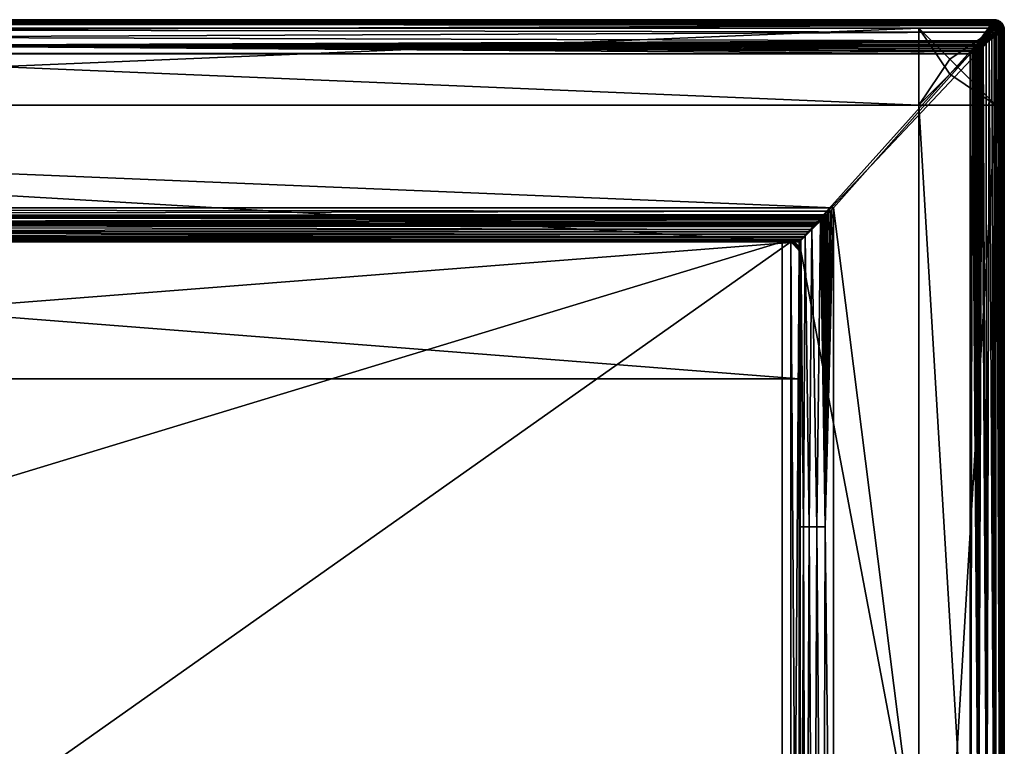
# Model space of a CAD drawing. Header units: millimetres. Extents: x -1150 to 1150, y -862 to -12.
# Tile 14 of 14: x 574 to 1150, y -437 to -12. Entities that reach past the tile are written whole.
import ezdxf

# ---------------------------------------------------------------- set-up
doc = ezdxf.new("R2010")
doc.units = ezdxf.units.MM
doc.header["$MEASUREMENT"] = 0
doc.layers.add('Default', color=7, linetype='Continuous')

msp = doc.modelspace()

# ---------------------------------------------------------------- meshes
at = {"layer": 'Default'}
mesh = msp.add_polyface(dxfattribs=at)
corners = [(1144, -14.53, -259.95), (-1144, -14.53, -259.95), (-1144.59, -14.59, -259.95), (-1145.15, -14.76, -259.95), (-1145.67, -15.04, -259.95), (-1146.12, -15.41, -259.95), (-1146.49, -15.87, -259.95), (-1146.77, -16.39, -259.95), (-1146.94, -16.95, -259.95), (-1147, -17.53, -259.95), (-1147, -760.28, -259.95), (-1146.08, -760.82, -259.95), (-1145.1, -761.21, -259.95), (-1144.06, -761.45, -259.95), (-1143, -761.53, -259.95), (-1027, -761.53, -259.95), (-1025.63, -761.4, -259.95), (-1024.32, -761, -259.95), (-1023.11, -760.36, -259.95), (-1022.05, -759.48, -259.95), (-1021.18, -758.42, -259.95), (-1020.53, -757.21, -259.95), (-1020.13, -755.9, -259.95), (-1020, -754.53, -259.95), (-1020, -141.53, -259.95), (1030, -141.53, -259.95), (1030, -754.53, -259.95), (1030.13, -755.9, -259.95), (1030.53, -757.21, -259.95), (1031.18, -758.42, -259.95), (1032.05, -759.48, -259.95), (1033.11, -760.36, -259.95), (1034.32, -761, -259.95), (1035.63, -761.4, -259.95), (1037, -761.53, -259.95), (1143, -761.53, -259.95), (1144.06, -761.45, -259.95), (1145.1, -761.21, -259.95), (1146.08, -760.82, -259.95), (1147, -760.28, -259.95), (1147, -17.53, -259.95), (1146.94, -16.95, -259.95), (1146.77, -16.39, -259.95), (1146.49, -15.87, -259.95), (1146.12, -15.41, -259.95), (1145.67, -15.04, -259.95), (1145.15, -14.76, -259.95), (1144.59, -14.59, -259.95)]
mesh.append_faces([[corners[k] for k in face] for face in [(9, 24, 1, 1), (8, 1, 7, 7), (8, 9, 1, 1), (2, 3, 1, 1), (1, 3, 4, 4), (5, 1, 4, 4), (5, 6, 1, 1), (1, 6, 7, 7), (9, 10, 24, 24), (24, 10, 23, 23), (23, 10, 18, 18), (22, 18, 21, 21), (22, 23, 18, 18), (10, 11, 18, 18), (18, 11, 17, 17), (17, 11, 12, 12), (16, 12, 13, 13), (15, 13, 14, 14), (15, 16, 13, 13), (16, 17, 12, 12), (19, 20, 18, 18), (18, 20, 21, 21), (24, 25, 1, 1), (1, 25, 0, 0), (0, 25, 40, 40), (41, 0, 40, 40), (41, 42, 0, 0), (0, 42, 43, 43), (44, 0, 43, 43), (44, 45, 0, 0), (0, 45, 46, 46), (47, 0, 46, 46), (40, 25, 39, 39), (39, 25, 26, 26), (31, 26, 27, 27), (28, 31, 27, 27), (28, 29, 31, 31), (31, 29, 30, 30), (34, 35, 33, 33), (33, 35, 37, 37), (32, 37, 38, 38), (31, 38, 39, 39), (26, 31, 39, 39), (32, 33, 37, 37), (35, 36, 37, 37), (38, 31, 32, 32)]])
mesh = msp.add_polyface(dxfattribs=at)
corners = [(-1144, -14.53, -259.95), (-1144, -13.61, -259.81), (-1144, -12.77, -259.38), (-1144, -12.11, -258.72), (-1144, -11.68, -257.88), (-1144, -11.53, -256.95), (1144, -11.53, -256.95), (1144, -11.68, -257.88), (1144, -12.11, -258.72), (1144, -12.77, -259.38), (1144, -13.61, -259.81), (1144, -14.53, -259.95), (-467.27, -13.8, -259.86), (-467.27, -13.07, -259.57), (-467.27, -12.41, -259.07), (-467.27, -11.92, -258.42), (-467.27, -11.62, -257.68)]
mesh.append_faces([[corners[k] for k in face] for face in [(11, 0, 12, 12), (10, 12, 13, 13), (9, 13, 14, 14), (8, 14, 15, 15), (7, 15, 16, 16), (6, 16, 5, 5), (6, 7, 16, 16), (5, 16, 4, 4), (4, 16, 15, 15), (3, 15, 14, 14), (2, 14, 13, 13), (1, 13, 12, 12), (0, 1, 12, 12), (2, 3, 14, 14), (3, 4, 15, 15), (7, 8, 15, 15), (8, 9, 14, 14), (9, 10, 13, 13), (10, 11, 12, 12), (13, 1, 2, 2)]])
mesh = msp.add_polyface(dxfattribs=at)
corners = [(1144, -11.53, 530.05), (-1144, -11.53, 530.05), (-1143.93, -11.63, 532), (-1143.73, -11.92, 533.95), (-1143.4, -12.39, 535.84), (-1142.93, -13.06, 537.7), (-1142.35, -13.89, 539.46), (-1141.64, -14.9, 541.16), (-1140.83, -16.06, 542.71), (-1139.9, -17.39, 544.19), (-1138.9, -18.82, 545.48), (-1137.78, -20.42, 546.68), (-1136.64, -22.05, 547.66), (-1135.36, -23.88, 548.52), (-1134.73, -24.77, 548.87), (-1134.06, -25.73, 549.19), (-1133.42, -26.64, 549.44), (-1132.73, -27.63, 549.66), (-1132.09, -28.55, 549.82), (-1131.37, -29.57, 549.95), (-1130.8, -30.39, 550.01), (-1130, -31.53, 550.05), (1130, -31.53, 550.05), (1130.8, -30.39, 550.01), (1131.37, -29.57, 549.95), (1132.09, -28.55, 549.82), (1132.73, -27.63, 549.66), (1133.42, -26.64, 549.44), (1134.06, -25.73, 549.19), (1134.73, -24.77, 548.87), (1135.36, -23.88, 548.52), (1138.9, -18.82, 545.48), (1141.64, -14.9, 541.16), (1143.4, -12.39, 535.84), (455.29, -14.09, 539.83), (455.29, -12.14, 534.93), (455.29, -17.39, 544.19), (455.29, -21.75, 547.49), (455.29, -26.65, 549.44)]
mesh.append_faces([[corners[k] for k in face] for face in [(1, 2, 0, 0), (0, 2, 35, 35), (33, 35, 34, 34), (32, 34, 36, 36), (31, 36, 37, 37), (30, 37, 38, 38), (29, 38, 28, 28), (29, 30, 38, 38), (2, 3, 35, 35), (35, 3, 4, 4), (5, 35, 4, 4), (5, 34, 35, 35), (5, 6, 34, 34), (34, 6, 7, 7), (8, 34, 7, 7), (8, 36, 34, 34), (8, 9, 36, 36), (36, 9, 10, 10), (37, 10, 11, 11), (12, 37, 11, 11), (12, 13, 37, 37), (37, 13, 14, 14), (38, 14, 15, 15), (16, 38, 15, 15), (16, 17, 38, 38), (38, 17, 18, 18), (19, 38, 18, 18), (19, 20, 38, 38), (38, 20, 22, 22), (23, 38, 22, 22), (23, 24, 38, 38), (38, 24, 25, 25), (26, 38, 25, 25), (26, 27, 38, 38), (38, 27, 28, 28), (20, 21, 22, 22), (30, 31, 37, 37), (31, 32, 36, 36), (32, 33, 34, 34), (33, 0, 35, 35), (37, 36, 10, 10), (38, 37, 14, 14)]])
mesh = msp.add_polyface(dxfattribs=at)
corners = [(1144, -11.53, 530.05), (-1144, -11.53, 530.05), (-1144, -11.53, -256.95), (1144, -11.53, -256.95)]
mesh.append_faces([[corners[k] for k in face] for face in [(0, 1, 3, 3), (3, 1, 2, 2)]])
mesh = msp.add_polyface(dxfattribs=at)
corners = [(1100, -16.53, -304.95), (22.5, -16.53, -304.95), (22.5, -61.53, -304.95), (1100, -61.53, -304.95)]
mesh.append_faces([[corners[k] for k in face] for face in [(0, 1, 3, 3), (3, 1, 2, 2)]])
mesh = msp.add_polyface(dxfattribs=at)
corners = [(1100, -61.53, -259.95), (22.5, -61.53, -259.95), (22.5, -16.53, -259.95), (1100, -16.53, -259.95)]
mesh.append_faces([[corners[k] for k in face] for face in [(0, 1, 3, 3), (3, 1, 2, 2)]])
mesh = msp.add_polyface(dxfattribs=at)
corners = [(1100, -16.53, -259.95), (22.5, -16.53, -259.95), (22.5, -16.53, -304.95), (1100, -16.53, -304.95)]
mesh.append_faces([[corners[k] for k in face] for face in [(0, 1, 3, 3), (3, 1, 2, 2)]])
mesh = msp.add_polyface(dxfattribs=at)
corners = [(1100, -61.53, -304.95), (1100, -16.53, -304.95), (1100, -16.53, -259.95), (1100, -61.53, -259.95), (1100, -34.64, -286.84)]
mesh.append_faces([[corners[k] for k in face] for face in [(3, 0, 4, 4), (2, 4, 1, 1), (2, 3, 4, 4), (4, 0, 1, 1)]])
mesh = msp.add_polyface(dxfattribs=at)
corners = [(1145, -61.53, -259.95), (1100, -61.53, -259.95), (1100, -16.53, -259.95), (1145, -16.53, -259.95), (1118.11, -43.42, -259.95)]
mesh.append_faces([[corners[k] for k in face] for face in [(3, 0, 4, 4), (2, 4, 1, 1), (2, 3, 4, 4), (4, 0, 1, 1)]])
mesh = msp.add_polyface(dxfattribs=at)
corners = [(1100, -16.53, -419.95), (1145, -16.53, -419.95), (1145, -16.53, -259.95), (1100, -16.53, -259.95), (1130, -16.53, -302.9), (1115, -16.53, -302.9)]
mesh.append_faces([[corners[k] for k in face] for face in [(3, 0, 5, 5), (4, 5, 1, 1), (2, 4, 1, 1), (2, 3, 4, 4), (4, 3, 5, 5), (1, 5, 0, 0)]])
mesh = msp.add_polyface(dxfattribs=at)
corners = [(1100, -61.53, -419.95), (1100, -16.53, -419.95), (1100, -16.53, -259.95), (1100, -61.53, -259.95)]
mesh.append_faces([[corners[k] for k in face] for face in [(1, 2, 0, 0), (0, 2, 3, 3)]])
mesh = msp.add_polyface(dxfattribs=at)
corners = [(1145, -61.53, -419.95), (1145, -16.53, -419.95), (1100, -16.53, -419.95), (1100, -61.53, -419.95), (1118.11, -34.64, -419.95)]
mesh.append_faces([[corners[k] for k in face] for face in [(3, 0, 4, 4), (2, 4, 1, 1), (2, 3, 4, 4), (4, 0, 1, 1)]])
mesh = msp.add_polyface(dxfattribs=at)
corners = [(1150, -17.53, 530.05), (1149.8, -15.98, 530.05), (1149.2, -14.53, 530.05), (1148.24, -13.29, 530.05), (1147, -12.34, 530.05), (1145.55, -11.74, 530.05), (1144, -11.53, 530.05), (1143.94, -11.61, 531.84), (1143.77, -11.87, 533.69), (1143.46, -12.31, 535.55), (1143.02, -12.94, 537.41), (1142.44, -13.77, 539.23), (1141.72, -14.79, 540.99), (1140.87, -16.01, 542.65), (1139.9, -17.39, 544.19), (1138.82, -18.93, 545.57), (1137.66, -20.59, 546.79), (1136.43, -22.35, 547.81), (1135.15, -24.17, 548.64), (1133.85, -26.03, 549.28), (1132.55, -27.89, 549.71), (1131.26, -29.74, 549.97), (1130, -31.53, 550.05), (1131.8, -30.28, 549.97), (1133.64, -28.99, 549.71), (1135.5, -27.68, 549.28), (1137.36, -26.38, 548.64), (1139.19, -25.1, 547.81), (1140.94, -23.87, 546.79), (1142.61, -22.71, 545.57), (1144.14, -21.63, 544.19), (1145.53, -20.66, 542.65), (1146.74, -19.82, 540.99), (1147.77, -19.1, 539.23), (1148.6, -18.52, 537.41), (1149.23, -18.07, 535.55), (1149.67, -17.77, 533.69), (1149.92, -17.59, 531.84), (1132.04, -28.98, 549.88), (1149.76, -16.77, 532.67), (1149.25, -17.14, 535.25), (1148.41, -17.76, 537.72), (1147.26, -18.61, 540.06), (1145.83, -19.67, 542.21), (1144.13, -20.93, 544.16), (1142.19, -22.37, 545.87), (1140.04, -23.98, 547.33), (1137.7, -25.73, 548.5), (1135.2, -27.62, 549.36), (1132.62, -29.56, 549.87), (1149.25, -15.15, 532.81), (1148.7, -15.6, 535.51), (1147.82, -16.34, 538.06), (1146.64, -17.33, 540.42), (1145.19, -18.55, 542.56), (1143.5, -19.98, 544.47), (1141.6, -21.59, 546.12), (1139.53, -23.36, 547.5), (1137.29, -25.27, 548.6), (1134.91, -27.31, 549.4), (1132.47, -29.41, 549.89), (1148.3, -13.72, 532.87), (1147.77, -14.24, 535.62), (1146.91, -15.07, 538.2), (1145.76, -16.18, 540.57), (1144.37, -17.54, 542.71), (1142.76, -19.1, 544.59), (1140.95, -20.86, 546.21), (1138.98, -22.77, 547.57), (1136.87, -24.84, 548.64), (1134.63, -27.02, 549.42), (1132.32, -29.27, 549.89), (1147.04, -12.64, 532.85), (1146.55, -13.19, 535.57), (1145.77, -14.07, 538.14), (1144.72, -15.24, 540.51), (1143.44, -16.68, 542.65), (1141.94, -18.34, 544.54), (1140.27, -20.2, 546.18), (1138.43, -22.24, 547.54), (1136.45, -24.43, 548.62), (1134.35, -26.75, 549.42), (1132.19, -29.13, 549.89), (1145.51, -11.94, 532.74), (1145.09, -12.48, 535.38), (1144.42, -13.34, 537.89), (1143.51, -14.52, 540.24), (1142.37, -15.97, 542.39), (1141.04, -17.67, 544.32), (1139.52, -19.59, 546), (1137.84, -21.72, 547.42), (1136.01, -24.02, 548.55), (1134.06, -26.47, 549.38)]
mesh.append_faces([[corners[k] for k in face] for face in [(0, 1, 37, 37), (37, 1, 39, 39), (36, 39, 40, 40), (35, 40, 41, 41), (34, 41, 33, 33), (34, 35, 41, 41), (39, 1, 50, 50), (48, 25, 47, 47), (51, 61, 62, 62), (62, 52, 51, 51), (73, 61, 72, 72), (4, 72, 3, 3), (4, 83, 72, 72), (4, 5, 83, 83), (83, 5, 7, 7), (8, 83, 7, 7), (8, 84, 83, 83), (8, 9, 84, 84), (84, 9, 85, 85), (72, 84, 73, 73), (74, 86, 75, 75), (75, 63, 74, 74), (76, 86, 87, 87), (13, 87, 12, 12), (13, 88, 87, 87), (13, 14, 88, 88), (88, 14, 15, 15), (89, 15, 16, 16), (90, 16, 17, 17), (91, 17, 18, 18), (19, 91, 18, 18), (19, 92, 91, 91), (19, 20, 92, 92), (92, 20, 38, 38), (82, 38, 22, 22), (3, 61, 2, 2), (3, 72, 61, 61), (5, 6, 7, 7), (9, 10, 85, 85), (85, 10, 11, 11), (86, 11, 12, 12), (87, 86, 12, 12), (20, 21, 38, 38), (38, 21, 22, 22), (22, 23, 49, 49), (22, 49, 60, 60), (22, 60, 71, 71), (22, 71, 82, 82), (26, 47, 25, 25), (26, 27, 47, 47), (47, 27, 46, 46), (87, 77, 76, 76), (57, 45, 56, 56), (56, 68, 57, 57), (55, 45, 44, 44), (31, 44, 30, 30), (31, 43, 44, 44), (31, 32, 43, 43), (43, 32, 42, 42), (44, 54, 55, 55), (53, 41, 52, 52), (64, 52, 63, 63), (65, 75, 76, 76), (66, 78, 67, 67), (55, 67, 56, 56), (54, 66, 55, 55), (53, 43, 42, 42), (27, 28, 46, 46), (46, 28, 45, 45), (45, 28, 29, 29), (30, 45, 29, 29), (30, 44, 45, 45), (32, 33, 42, 42), (42, 33, 41, 41), (35, 36, 40, 40), (36, 37, 39, 39), (64, 54, 53, 53), (40, 50, 51, 51), (24, 25, 48, 48), (41, 51, 52, 52), (24, 49, 23, 23), (24, 48, 49, 49), (49, 59, 60, 60), (47, 57, 58, 58), (58, 48, 47, 47), (69, 57, 68, 68), (68, 80, 69, 69), (67, 79, 68, 68), (78, 90, 79, 79), (88, 15, 89, 89), (77, 89, 78, 78), (59, 69, 70, 70), (70, 60, 59, 59), (81, 69, 80, 80), (80, 92, 81, 81), (90, 17, 91, 91), (79, 91, 80, 80), (63, 73, 74, 74), (74, 84, 85, 85), (66, 76, 77, 77), (71, 81, 82, 82), (1, 2, 50, 50), (50, 2, 61, 61), (86, 85, 11, 11), (90, 89, 16, 16), (51, 50, 61, 61), (62, 63, 52, 52), (73, 62, 61, 61), (72, 83, 84, 84), (74, 85, 86, 86), (75, 64, 63, 63), (76, 75, 86, 86), (87, 88, 77, 77), (57, 46, 45, 45), (56, 67, 68, 68), (55, 56, 45, 45), (44, 43, 54, 54), (53, 42, 41, 41), (64, 53, 52, 52), (65, 64, 75, 75), (66, 77, 78, 78), (55, 66, 67, 67), (54, 65, 66, 66), (53, 54, 43, 43), (64, 65, 54, 54), (40, 39, 50, 50), (41, 40, 51, 51), (49, 48, 59, 59), (47, 46, 57, 57), (58, 59, 48, 48), (69, 58, 57, 57), (68, 79, 80, 80), (67, 78, 79, 79), (78, 89, 90, 90), (77, 88, 89, 89), (59, 58, 69, 69), (70, 71, 60, 60), (81, 70, 69, 69), (80, 91, 92, 92), (79, 90, 91, 91), (63, 62, 73, 73), (74, 73, 84, 84), (66, 65, 76, 76), (71, 70, 81, 81), (82, 81, 92, 92), (82, 92, 38, 38)]])
mesh = msp.add_polyface(dxfattribs=at)
corners = [(1144, -14.53, -259.95), (1144, -13.95, -259.9), (1144, -13.39, -259.72), (1144, -12.87, -259.45), (1144, -12.41, -259.07), (1144, -12.04, -258.62), (1144, -11.76, -258.1), (1144, -11.59, -257.54), (1144, -11.53, -256.95), (1144.85, -11.59, -256.95), (1145.69, -11.78, -256.95), (1146.49, -12.08, -256.95), (1147.24, -12.49, -256.95), (1147.93, -13, -256.95), (1148.53, -13.6, -256.95), (1149.05, -14.29, -256.95), (1149.46, -15.04, -256.95), (1149.76, -15.84, -256.95), (1149.94, -16.68, -256.95), (1150, -17.53, -256.95), (1149.94, -17.53, -257.54), (1149.77, -17.53, -258.1), (1149.49, -17.53, -258.62), (1149.12, -17.53, -259.07), (1148.67, -17.53, -259.45), (1148.15, -17.53, -259.72), (1147.59, -17.53, -259.9), (1147, -17.53, -259.95), (1146.94, -16.95, -259.95), (1146.77, -16.39, -259.95), (1146.49, -15.87, -259.95), (1146.12, -15.41, -259.95), (1145.67, -15.04, -259.95), (1145.15, -14.76, -259.95), (1144.59, -14.59, -259.95), (1144.24, -13.99, -259.9), (1144.76, -14.07, -259.9), (1145.28, -14.22, -259.9), (1145.76, -14.45, -259.9), (1146.2, -14.75, -259.9), (1146.59, -15.11, -259.9), (1146.93, -15.52, -259.9), (1147.19, -15.98, -259.9), (1147.39, -16.48, -259.9), (1147.51, -17, -259.9), (1144.27, -13.46, -259.75), (1144.88, -13.55, -259.75), (1145.47, -13.72, -259.75), (1146.02, -13.99, -259.75), (1146.53, -14.33, -259.75), (1146.98, -14.74, -259.75), (1147.37, -15.22, -259.75), (1147.67, -15.75, -259.75), (1147.9, -16.32, -259.75), (1148.04, -16.92, -259.75), (1144.31, -12.97, -259.5), (1144.99, -13.06, -259.5), (1145.64, -13.26, -259.5), (1146.27, -13.56, -259.5), (1146.84, -13.94, -259.5), (1147.34, -14.41, -259.5), (1147.77, -14.94, -259.5), (1148.12, -15.54, -259.5), (1148.37, -16.18, -259.5), (1148.53, -16.85, -259.5), (1144.33, -12.53, -259.17), (1145.08, -12.63, -259.17), (1145.8, -12.85, -259.17), (1146.48, -13.17, -259.17), (1147.11, -13.59, -259.17), (1147.66, -14.1, -259.17), (1148.14, -14.69, -259.17), (1148.52, -15.34, -259.17), (1148.79, -16.05, -259.17), (1148.96, -16.78, -259.17), (1144.36, -12.15, -258.76), (1145.16, -12.27, -258.76), (1145.94, -12.5, -258.76), (1146.67, -12.85, -258.76), (1147.34, -13.3, -258.76), (1147.94, -13.85, -258.76), (1148.44, -14.48, -258.76), (1148.85, -15.18, -258.76), (1149.15, -15.94, -258.76), (1149.33, -16.73, -258.76), (1144.38, -11.86, -258.29), (1145.22, -11.98, -258.29), (1146.04, -12.23, -258.29), (1146.81, -12.6, -258.29), (1147.52, -13.07, -258.29), (1148.15, -13.65, -258.29), (1148.68, -14.32, -258.29), (1149.11, -15.05, -258.29), (1149.43, -15.85, -258.29), (1149.62, -16.68, -258.29), (1144.39, -11.66, -257.78), (1145.27, -11.79, -257.78), (1146.11, -12.04, -257.78), (1146.91, -12.42, -257.78), (1147.65, -12.92, -257.78), (1148.3, -13.51, -257.78), (1148.85, -14.2, -257.78), (1149.29, -14.97, -257.78), (1149.62, -15.79, -257.78), (1149.82, -16.65, -257.78), (1144.4, -11.56, -257.24), (1145.29, -11.69, -257.24), (1146.15, -11.95, -257.24), (1146.96, -12.33, -257.24), (1147.71, -12.83, -257.24), (1148.37, -13.44, -257.24), (1148.93, -14.14, -257.24), (1149.39, -14.92, -257.24), (1149.72, -15.76, -257.24), (1149.92, -16.64, -257.24)]
mesh.append_faces([[corners[k] for k in face] for face in [(34, 0, 35, 35), (106, 105, 9, 9), (36, 45, 46, 46), (46, 37, 36, 36), (56, 45, 55, 55), (3, 55, 2, 2), (3, 65, 55, 55), (3, 4, 65, 65), (65, 4, 75, 75), (55, 66, 56, 56), (76, 85, 86, 86), (86, 77, 76, 76), (96, 85, 95, 95), (7, 95, 6, 6), (7, 105, 95, 95), (7, 8, 105, 105), (105, 8, 9, 9), (106, 9, 10, 10), (107, 10, 11, 11), (108, 11, 12, 12), (109, 12, 13, 13), (110, 13, 14, 14), (111, 14, 15, 15), (112, 15, 16, 16), (113, 16, 17, 17), (114, 17, 18, 18), (19, 114, 18, 18), (19, 20, 114, 114), (114, 20, 104, 104), (95, 106, 96, 96), (103, 94, 93, 93), (93, 102, 103, 103), (83, 94, 84, 84), (23, 84, 22, 22), (23, 74, 84, 84), (23, 24, 74, 74), (74, 24, 64, 64), (84, 73, 83, 83), (63, 54, 53, 53), (53, 62, 63, 63), (44, 28, 43, 43), (44, 27, 28, 28), (44, 26, 27, 27), (44, 54, 26, 26), (26, 54, 25, 25), (25, 54, 64, 64), (24, 25, 64, 64), (2, 45, 1, 1), (2, 55, 45, 45), (4, 5, 75, 75), (75, 5, 85, 85), (85, 5, 6, 6), (95, 85, 6, 6), (20, 21, 104, 104), (104, 21, 94, 94), (94, 21, 22, 22), (84, 94, 22, 22), (28, 29, 43, 43), (43, 29, 42, 42), (43, 54, 44, 44), (52, 41, 51, 51), (51, 62, 52, 52), (50, 41, 40, 40), (31, 40, 30, 30), (31, 39, 40, 40), (31, 32, 39, 39), (39, 32, 38, 38), (40, 49, 50, 50), (48, 37, 47, 47), (47, 58, 48, 48), (46, 57, 47, 47), (56, 67, 57, 57), (66, 77, 67, 67), (29, 30, 42, 42), (42, 30, 41, 41), (41, 30, 40, 40), (32, 33, 38, 38), (38, 33, 37, 37), (37, 33, 34, 34), (36, 34, 35, 35), (36, 37, 34, 34), (65, 76, 66, 66), (39, 48, 49, 49), (49, 58, 59, 59), (59, 50, 49, 49), (69, 58, 68, 68), (68, 79, 69, 69), (67, 58, 57, 57), (77, 68, 67, 67), (87, 78, 77, 77), (107, 106, 10, 10), (97, 86, 96, 96), (108, 107, 11, 11), (107, 96, 106, 106), (109, 108, 12, 12), (108, 97, 107, 107), (110, 109, 13, 13), (109, 98, 108, 108), (111, 110, 14, 14), (110, 99, 109, 109), (112, 111, 15, 15), (111, 100, 110, 110), (113, 112, 16, 16), (112, 101, 111, 111), (114, 113, 17, 17), (113, 102, 112, 112), (114, 103, 113, 113), (43, 52, 53, 53), (51, 60, 61, 61), (61, 70, 71, 71), (71, 62, 61, 61), (81, 70, 80, 80), (80, 91, 81, 81), (79, 70, 69, 69), (89, 78, 88, 88), (88, 99, 89, 89), (0, 1, 35, 35), (35, 1, 45, 45), (87, 98, 88, 88), (60, 69, 70, 70), (63, 72, 73, 73), (64, 73, 74, 74), (72, 81, 82, 82), (82, 73, 72, 72), (92, 81, 91, 91), (91, 102, 92, 92), (90, 101, 91, 91), (89, 80, 79, 79), (99, 90, 89, 89), (36, 35, 45, 45), (46, 47, 37, 37), (56, 46, 45, 45), (55, 65, 66, 66), (76, 75, 85, 85), (86, 87, 77, 77), (96, 86, 85, 85), (95, 105, 106, 106), (103, 104, 94, 94), (93, 92, 102, 102), (83, 93, 94, 94), (84, 74, 73, 73), (63, 64, 54, 54), (53, 52, 62, 62), (43, 53, 54, 54), (52, 42, 41, 41), (51, 61, 62, 62), (50, 51, 41, 41), (40, 39, 49, 49), (48, 38, 37, 37), (47, 57, 58, 58), (46, 56, 57, 57), (56, 66, 67, 67), (66, 76, 77, 77), (65, 75, 76, 76), (39, 38, 48, 48), (49, 48, 58, 58), (59, 60, 50, 50), (69, 59, 58, 58), (68, 78, 79, 79), (67, 68, 58, 58), (77, 78, 68, 68), (87, 88, 78, 78), (97, 87, 86, 86), (107, 97, 96, 96), (108, 98, 97, 97), (109, 99, 98, 98), (110, 100, 99, 99), (111, 101, 100, 100), (112, 102, 101, 101), (113, 103, 102, 102), (114, 104, 103, 103), (43, 42, 52, 52), (51, 50, 60, 60), (61, 60, 70, 70), (71, 72, 62, 62), (81, 71, 70, 70), (80, 90, 91, 91), (79, 80, 70, 70), (89, 79, 78, 78), (88, 98, 99, 99), (87, 97, 98, 98), (60, 59, 69, 69), (63, 62, 72, 72), (64, 63, 73, 73), (72, 71, 81, 81), (82, 83, 73, 73), (92, 82, 81, 81), (91, 101, 102, 102), (90, 100, 101, 101), (89, 90, 80, 80), (99, 100, 90, 90), (83, 82, 92, 92), (83, 92, 93, 93)]])
mesh = msp.add_polyface(dxfattribs=at)
corners = [(1150, -17.53, 530.05), (1150, -17.53, -256.95), (1149.71, -15.68, -256.95), (1148.85, -14.01, -256.95), (1147.53, -12.68, -256.95), (1145.85, -11.83, -256.95), (1144, -11.53, -256.95), (1144, -11.53, 530.05), (1145.85, -11.83, 530.05), (1147.53, -12.68, 530.05), (1148.85, -14.01, 530.05), (1149.71, -15.68, 530.05), (1149.82, -16.07, -24.21), (1149.23, -14.6, -24.21), (1148.24, -13.29, -24.21), (1146.93, -12.3, -24.21), (1145.46, -11.72, -24.21)]
mesh.append_faces([[corners[k] for k in face] for face in [(11, 0, 12, 12), (13, 12, 2, 2), (3, 13, 2, 2), (3, 14, 13, 13), (3, 4, 14, 14), (14, 4, 15, 15), (9, 15, 8, 8), (9, 14, 15, 15), (9, 10, 14, 14), (14, 10, 13, 13), (13, 10, 11, 11), (12, 13, 11, 11), (0, 1, 12, 12), (12, 1, 2, 2), (4, 5, 15, 15), (15, 5, 16, 16), (8, 16, 7, 7), (8, 15, 16, 16), (5, 6, 16, 16), (16, 6, 7, 7)]])
mesh = msp.add_polyface(dxfattribs=at)
corners = [(1145, -16.53, -419.95), (1145, -61.53, -419.95), (1145, -61.53, -259.95), (1145, -16.53, -259.95)]
mesh.append_faces([[corners[k] for k in face] for face in [(1, 2, 0, 0), (0, 2, 3, 3)]])
mesh = msp.add_polyface(dxfattribs=at)
corners = [(1150, -754.53, 530.05), (1150, -17.53, 530.05), (1149.9, -17.6, 532), (1149.62, -17.8, 533.95), (1149.14, -18.13, 535.84), (1148.48, -18.6, 537.7), (1147.65, -19.18, 539.46), (1146.63, -19.89, 541.16), (1145.48, -20.7, 542.71), (1144.14, -21.63, 544.19), (1142.72, -22.63, 545.48), (1141.11, -23.76, 546.68), (1139.48, -24.9, 547.66), (1137.65, -26.18, 548.52), (1136.76, -26.8, 548.87), (1135.81, -27.47, 549.19), (1134.89, -28.11, 549.44), (1133.9, -28.8, 549.66), (1132.99, -29.44, 549.82), (1131.96, -30.16, 549.95), (1131.14, -30.73, 550.01), (1130, -31.53, 550.05), (1130, -754.53, 550.05), (1136.18, -754.53, 549.07), (1141.76, -754.53, 546.23), (1146.18, -754.53, 541.8), (1149.02, -754.53, 536.23), (1147.45, -532.77, 539.83), (1149.4, -532.77, 534.93), (1144.14, -532.77, 544.19), (1139.78, -532.77, 547.49), (1134.88, -532.77, 549.44)]
mesh.append_faces([[corners[k] for k in face] for face in [(26, 0, 28, 28), (27, 28, 5, 5), (6, 27, 5, 5), (6, 7, 27, 27), (27, 7, 8, 8), (29, 8, 9, 9), (10, 29, 9, 9), (10, 11, 29, 29), (29, 11, 30, 30), (24, 30, 23, 23), (24, 29, 30, 30), (24, 25, 29, 29), (29, 25, 27, 27), (8, 29, 27, 27), (0, 1, 28, 28), (28, 1, 2, 2), (3, 28, 2, 2), (3, 4, 28, 28), (28, 4, 5, 5), (11, 12, 30, 30), (30, 12, 13, 13), (14, 30, 13, 13), (14, 31, 30, 30), (14, 15, 31, 31), (31, 15, 16, 16), (17, 31, 16, 16), (17, 18, 31, 31), (31, 18, 19, 19), (20, 31, 19, 19), (20, 22, 31, 31), (20, 21, 22, 22), (22, 23, 31, 31), (31, 23, 30, 30), (25, 26, 27, 27), (27, 26, 28, 28)]])
mesh = msp.add_polyface(dxfattribs=at)
corners = [(1150, -754.53, -256.95), (1149.98, -754.99, -257.25), (1149.96, -755.32, -257.46), (1149.9, -755.73, -257.73), (1149.82, -756.09, -257.97), (1149.72, -756.49, -258.22), (1149.6, -756.86, -258.44), (1149.45, -757.25, -258.68), (1149.29, -757.61, -258.89), (1149.09, -757.99, -259.11), (1148.87, -758.34, -259.3), (1148.62, -758.71, -259.48), (1148.35, -759.04, -259.63), (1147.73, -759.7, -259.86), (1147, -760.28, -259.95), (1147, -17.53, -259.95), (1147.93, -17.53, -259.81), (1148.76, -17.53, -259.38), (1149.43, -17.53, -258.72), (1149.85, -17.53, -257.88), (1150, -17.53, -256.95), (1149.62, -239.91, -258.42), (1149.91, -239.91, -257.68), (1149.12, -239.91, -259.07), (1148.47, -239.91, -259.57), (1147.73, -239.91, -259.86)]
mesh.append_faces([[corners[k] for k in face] for face in [(0, 1, 20, 20), (20, 1, 22, 22), (19, 22, 21, 21), (18, 21, 23, 23), (17, 23, 24, 24), (16, 24, 25, 25), (15, 25, 14, 14), (15, 16, 25, 25), (1, 2, 22, 22), (22, 2, 3, 3), (4, 22, 3, 3), (4, 5, 22, 22), (22, 5, 21, 21), (21, 5, 6, 6), (7, 21, 6, 6), (7, 8, 21, 21), (21, 8, 23, 23), (23, 8, 9, 9), (10, 23, 9, 9), (10, 24, 23, 23), (10, 11, 24, 24), (24, 11, 12, 12), (25, 12, 13, 13), (14, 25, 13, 13), (16, 17, 24, 24), (17, 18, 23, 23), (18, 19, 21, 21), (19, 20, 22, 22), (25, 24, 12, 12)]])
mesh = msp.add_polyface(dxfattribs=at)
corners = [(1150, -754.53, 530.05), (1150, -17.53, 530.05), (1150, -17.53, -256.95), (1150, -754.53, -256.95)]
mesh.append_faces([[corners[k] for k in face] for face in [(1, 2, 0, 0), (0, 2, 3, 3)]])
mesh = msp.add_polyface(dxfattribs=at)
corners = [(1050, -121.53, 550.05), (1050, -754.53, 550.05), (1130, -754.53, 550.05), (1130, -31.53, 550.05), (-1130, -31.53, 550.05), (-1130, -754.53, 550.05), (-1040, -754.53, 550.05), (-1040, -121.53, 550.05)]
mesh.append_faces([[corners[k] for k in face] for face in [(1, 2, 0, 0), (0, 2, 3, 3), (4, 0, 3, 3), (4, 7, 0, 0), (4, 5, 7, 7), (7, 5, 6, 6)]])
mesh = msp.add_polyface(dxfattribs=at)
corners = [(1100, -61.53, -304.95), (22.5, -61.53, -304.95), (22.5, -61.53, -259.95), (1100, -61.53, -259.95)]
mesh.append_faces([[corners[k] for k in face] for face in [(0, 1, 3, 3), (3, 1, 2, 2)]])
mesh = msp.add_polyface(dxfattribs=at)
corners = [(1100, -61.53, -304.95), (1100, -61.53, -259.95), (1145, -61.53, -259.95), (1145, -61.53, -304.95), (1126.89, -61.53, -278.06)]
mesh.append_faces([[corners[k] for k in face] for face in [(3, 0, 4, 4), (2, 4, 1, 1), (2, 3, 4, 4), (4, 0, 1, 1)]])
mesh = msp.add_polyface(dxfattribs=at)
corners = [(1100, -811.53, -259.95), (1100, -61.53, -259.95), (1145, -61.53, -259.95), (1145, -811.53, -259.95)]
mesh.append_faces([[corners[k] for k in face] for face in [(0, 1, 3, 3), (3, 1, 2, 2)]])
mesh = msp.add_polyface(dxfattribs=at)
corners = [(1145, -811.53, -304.95), (1145, -61.53, -304.95), (1100, -61.53, -304.95), (1100, -811.53, -304.95)]
mesh.append_faces([[corners[k] for k in face] for face in [(0, 1, 3, 3), (3, 1, 2, 2)]])
mesh = msp.add_polyface(dxfattribs=at)
corners = [(1100, -811.53, -304.95), (1100, -61.53, -304.95), (1100, -61.53, -259.95), (1100, -811.53, -259.95)]
mesh.append_faces([[corners[k] for k in face] for face in [(0, 1, 3, 3), (3, 1, 2, 2)]])
mesh = msp.add_polyface(dxfattribs=at)
corners = [(1145, -61.53, -419.95), (1100, -61.53, -419.95), (1100, -61.53, -259.95), (1145, -61.53, -259.95)]
mesh.append_faces([[corners[k] for k in face] for face in [(1, 2, 0, 0), (0, 2, 3, 3)]])
mesh = msp.add_polyface(dxfattribs=at)
corners = [(1145, -811.53, -259.95), (1145, -61.53, -259.95), (1145, -61.53, -304.95), (1145, -811.53, -304.95)]
mesh.append_faces([[corners[k] for k in face] for face in [(0, 1, 3, 3), (3, 1, 2, 2)]])
mesh = msp.add_polyface(dxfattribs=at)
corners = [(-1040, -121.53, 550.05), (-1038.86, -122.68, 550.01), (-1038.04, -123.49, 549.95), (-1037.01, -124.52, 549.82), (-1036.1, -125.44, 549.66), (-1035.11, -126.42, 549.44), (-1034.19, -127.34, 549.19), (-1033.24, -128.29, 548.87), (-1032.35, -129.19, 548.52), (-1031.43, -130.1, 548.12), (-1030.57, -130.96, 547.69), (-1029.71, -131.83, 547.2), (-1028.89, -132.65, 546.68), (-1025.17, -136.37, 543.46), (-1022.35, -139.18, 539.46), (-1020.6, -140.94, 534.9), (-1020, -141.53, 530.05), (1030, -141.53, 530.05), (1030.1, -141.44, 532), (1030.38, -141.15, 533.95), (1030.86, -140.68, 535.84), (1031.52, -140.01, 537.7), (1032.35, -139.18, 539.46), (1033.37, -138.16, 541.16), (1034.52, -137.01, 542.71), (1035.86, -135.68, 544.19), (1037.28, -134.25, 545.48), (1038.89, -132.65, 546.68), (1039.71, -131.83, 547.2), (1040.57, -130.96, 547.69), (1041.43, -130.1, 548.12), (1042.35, -129.19, 548.52), (1043.24, -128.29, 548.87), (1044.19, -127.34, 549.19), (1045.11, -126.42, 549.44), (1046.1, -125.44, 549.66), (1048.04, -123.49, 549.95), (1050, -121.53, 550.05), (-410.92, -126.41, 549.44), (-410.92, -131.31, 547.49), (-410.92, -135.68, 544.19), (-410.92, -138.98, 539.83), (-410.92, -140.93, 534.93)]
mesh.append_faces([[corners[k] for k in face] for face in [(1, 38, 0, 0), (1, 2, 38, 38), (38, 2, 3, 3), (4, 38, 3, 3), (4, 5, 38, 38), (38, 5, 6, 6), (7, 38, 6, 6), (7, 8, 38, 38), (38, 8, 39, 39), (32, 39, 31, 31), (32, 38, 39, 39), (32, 33, 38, 38), (38, 33, 34, 34), (35, 38, 34, 34), (35, 36, 38, 38), (38, 36, 0, 0), (0, 36, 37, 37), (8, 9, 39, 39), (39, 9, 10, 10), (11, 39, 10, 10), (11, 12, 39, 39), (39, 12, 40, 40), (26, 40, 25, 25), (26, 39, 40, 40), (26, 27, 39, 39), (39, 27, 28, 28), (29, 39, 28, 28), (29, 30, 39, 39), (39, 30, 31, 31), (12, 13, 40, 40), (40, 13, 41, 41), (24, 41, 23, 23), (24, 40, 41, 41), (24, 25, 40, 40), (13, 14, 41, 41), (41, 14, 42, 42), (21, 42, 20, 20), (21, 41, 42, 42), (21, 22, 41, 41), (41, 22, 23, 23), (14, 15, 42, 42), (42, 15, 16, 16), (18, 16, 17, 17), (18, 42, 16, 16), (18, 19, 42, 42), (42, 19, 20, 20)]])
mesh = msp.add_polyface(dxfattribs=at)
corners = [(1030, -141.53, 530.05), (1030, -754.53, 530.05), (1030.98, -754.53, 536.23), (1033.82, -754.53, 541.8), (1038.24, -754.53, 546.23), (1043.82, -754.53, 549.07), (1050, -754.53, 550.05), (1050, -121.53, 550.05), (1048.86, -122.68, 550.01), (1048.04, -123.49, 549.95), (1047.01, -124.52, 549.82), (1046.1, -125.44, 549.66), (1045.11, -126.42, 549.44), (1044.19, -127.34, 549.19), (1043.24, -128.29, 548.87), (1042.35, -129.19, 548.52), (1037.28, -134.25, 545.48), (1033.37, -138.16, 541.16), (1030.86, -140.68, 535.84), (1030.22, -141.32, 532.98), (1030.6, -308.09, 534.93), (1032.55, -308.09, 539.83), (1035.86, -308.09, 544.19), (1040.22, -308.09, 547.49), (1045.12, -308.09, 549.44)]
mesh.append_faces([[corners[k] for k in face] for face in [(19, 0, 20, 20), (18, 20, 21, 21), (17, 21, 22, 22), (16, 22, 23, 23), (15, 23, 24, 24), (14, 24, 13, 13), (14, 15, 24, 24), (0, 1, 20, 20), (20, 1, 2, 2), (21, 2, 3, 3), (22, 3, 4, 4), (23, 4, 5, 5), (24, 5, 6, 6), (7, 24, 6, 6), (7, 8, 24, 24), (24, 8, 9, 9), (10, 24, 9, 9), (10, 11, 24, 24), (24, 11, 12, 12), (13, 24, 12, 12), (15, 16, 23, 23), (16, 17, 22, 22), (17, 18, 21, 21), (18, 19, 20, 20), (21, 20, 2, 2), (22, 21, 3, 3), (23, 22, 4, 4), (24, 23, 5, 5)]])
mesh = msp.add_polyface(dxfattribs=at)
corners = [(1020, -761.53, -259.95), (1020, -141.53, -259.95), (-1020, -141.53, -259.95), (-1020, -761.53, -259.95), (-1147, -761.53, -259.95), (-1147, -856.53, -259.95), (-1146.96, -856.92, -259.95), (-1146.85, -857.3, -259.95), (-1146.66, -857.65, -259.95), (-1146.41, -857.95, -259.95), (-1146.11, -858.2, -259.95), (-1145.77, -858.38, -259.95), (-1145.39, -858.5, -259.95), (-1145, -858.53, -259.95), (1145, -858.53, -259.95), (1145.39, -858.5, -259.95), (1145.77, -858.38, -259.95), (1146.11, -858.2, -259.95), (1146.41, -857.95, -259.95), (1146.66, -857.65, -259.95), (1146.85, -857.3, -259.95), (1146.96, -856.92, -259.95), (1147, -856.53, -259.95), (1147, -761.53, -259.95)]
mesh.append_faces([[corners[k] for k in face] for face in [(1, 2, 0, 0), (0, 2, 3, 3), (14, 3, 13, 13), (14, 0, 3, 3), (14, 22, 0, 0), (14, 21, 22, 22), (14, 20, 21, 21), (14, 19, 20, 20), (14, 18, 19, 19), (14, 17, 18, 18), (14, 16, 17, 17), (14, 15, 16, 16), (4, 5, 3, 3), (3, 5, 13, 13), (13, 5, 6, 6), (7, 13, 6, 6), (7, 8, 13, 13), (13, 8, 9, 9), (10, 13, 9, 9), (10, 11, 13, 13), (13, 11, 12, 12), (22, 23, 0, 0)]])
mesh = msp.add_polyface(dxfattribs=at)
corners = [(1130, -841.53, -129.95), (-1130, -841.53, -129.95), (-1130, -761.53, -129.95), (-1020, -761.53, -129.95), (-1020, -141.53, -129.95), (1020, -141.53, -129.95), (1020, -764.53, -129.95), (1130, -764.53, -129.95)]
mesh.append_faces([[corners[k] for k in face] for face in [(7, 0, 6, 6), (6, 0, 1, 1), (3, 1, 2, 2), (3, 6, 1, 1), (3, 5, 6, 6), (3, 4, 5, 5)]])
mesh = msp.add_polyface(dxfattribs=at)
corners = [(1020, -141.53, -129.95), (-1020, -141.53, -129.95), (-1020, -141.53, -259.95), (1020, -141.53, -259.95)]
mesh.append_faces([[corners[k] for k in face] for face in [(0, 1, 3, 3), (3, 1, 2, 2)]])
mesh = msp.add_polyface(dxfattribs=at)
corners = [(1030, -141.53, -259.95), (-1020, -141.53, -259.95), (-1020, -141.53, 530.05), (1030, -141.53, 530.05)]
mesh.append_faces([[corners[k] for k in face] for face in [(0, 1, 3, 3), (3, 1, 2, 2)]])
mesh = msp.add_polyface(dxfattribs=at)
corners = [(1030, -141.53, 0.05), (0, -141.53, 0.05), (0, -221.53, 0.05), (1030, -221.53, 0.05)]
mesh.append_faces([[corners[k] for k in face] for face in [(0, 1, 3, 3), (3, 1, 2, 2)]])
mesh = msp.add_polyface(dxfattribs=at)
corners = [(1030, -221.53, 240.05), (0, -221.53, 240.05), (0, -141.53, 240.05), (1030, -141.53, 240.05)]
mesh.append_faces([[corners[k] for k in face] for face in [(0, 1, 3, 3), (3, 1, 2, 2)]])
mesh = msp.add_polyface(dxfattribs=at)
corners = [(1030, -141.53, 240.05), (0, -141.53, 240.05), (0, -141.53, 0.05), (1030, -141.53, 0.05)]
mesh.append_faces([[corners[k] for k in face] for face in [(0, 1, 3, 3), (3, 1, 2, 2)]])
mesh = msp.add_polyface(dxfattribs=at)
corners = [(5, -861.53, 0.05), (4.02, -861.44, 0.05), (3.09, -861.15, 0.05), (1.83, -860.4, 0.05), (0.84, -859.31, 0.05), (0.21, -857.98, 0.05), (0, -856.53, 0.05), (0, -146.53, 0.05), (0.21, -145.08, 0.05), (0.84, -143.76, 0.05), (1.83, -142.67, 0.05), (3.09, -141.91, 0.05), (4.02, -141.63, 0.05), (5, -141.53, 0.05), (1025, -141.53, 0.05), (1025.98, -141.63, 0.05), (1026.91, -141.91, 0.05), (1028.17, -142.67, 0.05), (1029.16, -143.76, 0.05), (1029.79, -145.08, 0.05), (1030, -146.53, 0.05), (1030, -856.53, 0.05), (1029.79, -857.98, 0.05), (1029.16, -859.31, 0.05), (1028.17, -860.4, 0.05), (1026.91, -861.15, 0.05), (1025.98, -861.44, 0.05), (1025, -861.53, 0.05)]
mesh.append_faces([[corners[k] for k in face] for face in [(1, 6, 0, 0), (1, 2, 6, 6), (6, 2, 3, 3), (4, 6, 3, 3), (4, 5, 6, 6), (6, 7, 0, 0), (0, 7, 13, 13), (14, 0, 13, 13), (14, 27, 0, 0), (14, 21, 27, 27), (14, 20, 21, 21), (14, 15, 20, 20), (20, 15, 16, 16), (17, 20, 16, 16), (17, 18, 20, 20), (20, 18, 19, 19), (8, 9, 7, 7), (7, 9, 10, 10), (11, 7, 10, 10), (11, 12, 7, 7), (7, 12, 13, 13), (22, 23, 21, 21), (21, 23, 24, 24), (25, 21, 24, 24), (25, 26, 21, 21), (21, 26, 27, 27)]])
mesh = msp.add_polyface(dxfattribs=at)
corners = [(1030, -146.53, -129.95), (1029.79, -145.08, -129.95), (1029.16, -143.76, -129.95), (1028.17, -142.67, -129.95), (1026.91, -141.91, -129.95), (1025.98, -141.63, -129.95), (1025, -141.53, -129.95), (5, -141.53, -129.95), (4.02, -141.63, -129.95), (3.09, -141.91, -129.95), (1.83, -142.67, -129.95), (0.84, -143.76, -129.95), (0.21, -145.08, -129.95), (0, -146.53, -129.95), (0, -856.53, -129.95), (0.21, -857.98, -129.95), (0.84, -859.31, -129.95), (1.83, -860.4, -129.95), (3.09, -861.15, -129.95), (4.02, -861.44, -129.95), (5, -861.53, -129.95), (1025, -861.53, -129.95), (1025.98, -861.44, -129.95), (1026.91, -861.15, -129.95), (1028.17, -860.4, -129.95), (1029.16, -859.31, -129.95), (1029.79, -857.98, -129.95), (1030, -856.53, -129.95)]
mesh.append_faces([[corners[k] for k in face] for face in [(1, 2, 0, 0), (0, 2, 3, 3), (4, 0, 3, 3), (4, 5, 0, 0), (0, 5, 6, 6), (21, 6, 7, 7), (20, 7, 14, 14), (19, 14, 18, 18), (19, 20, 14, 14), (14, 7, 13, 13), (13, 7, 8, 8), (9, 13, 8, 8), (9, 10, 13, 13), (13, 10, 11, 11), (12, 13, 11, 11), (15, 16, 14, 14), (14, 16, 17, 17), (18, 14, 17, 17), (20, 21, 7, 7), (22, 27, 21, 21), (22, 23, 27, 27), (27, 23, 24, 24), (25, 27, 24, 24), (25, 26, 27, 27), (27, 0, 21, 21), (21, 0, 6, 6)]])
mesh = msp.add_polyface(dxfattribs=at)
corners = [(1025, -141.53, -129.95), (1025, -141.53, 0.05), (5, -141.53, 0.05), (5, -141.53, -129.95)]
mesh.append_faces([[corners[k] for k in face] for face in [(1, 2, 0, 0), (0, 2, 3, 3)]])
mesh = msp.add_polyface(dxfattribs=at)
corners = [(1020, -761.53, -259.95), (1020, -141.53, -259.95), (1020, -141.53, -129.95), (1020, -764.53, -129.95), (1020, -764.24, -129.97), (1020, -763.95, -130.01), (1020, -763.39, -130.18), (1020, -762.87, -130.46), (1020, -762.41, -130.83), (1020, -762.04, -131.29), (1020, -761.66, -132.08), (1020, -761.53, -132.95)]
mesh.append_faces([[corners[k] for k in face] for face in [(0, 1, 11, 11), (11, 1, 2, 2), (10, 2, 9, 9), (10, 11, 2, 2), (3, 4, 2, 2), (2, 4, 5, 5), (6, 2, 5, 5), (6, 7, 2, 2), (2, 7, 8, 8), (9, 2, 8, 8)]])
mesh = msp.add_polyface(dxfattribs=at)
corners = [(1030, -146.53, -129.95), (1029.76, -144.99, -129.95), (1029.05, -143.59, -129.95), (1027.94, -142.49, -129.95), (1026.55, -141.78, -129.95), (1025, -141.53, -129.95), (1025, -141.53, 0.05), (1026.55, -141.78, 0.05), (1027.94, -142.49, 0.05), (1029.05, -143.59, 0.05), (1029.76, -144.99, 0.05), (1030, -146.53, 0.05), (1029.85, -145.31, -91.64), (1029.36, -144.09, -91.64), (1028.54, -143, -91.64), (1027.45, -142.17, -91.64), (1026.22, -141.68, -91.64)]
mesh.append_faces([[corners[k] for k in face] for face in [(11, 0, 12, 12), (10, 12, 13, 13), (9, 13, 14, 14), (8, 14, 15, 15), (7, 15, 16, 16), (6, 16, 5, 5), (6, 7, 16, 16), (5, 16, 4, 4), (4, 16, 15, 15), (3, 15, 14, 14), (2, 14, 13, 13), (1, 13, 12, 12), (0, 1, 12, 12), (2, 3, 14, 14), (3, 4, 15, 15), (7, 8, 15, 15), (8, 9, 14, 14), (9, 10, 13, 13), (10, 11, 12, 12), (13, 1, 2, 2)]])
mesh = msp.add_polyface(dxfattribs=at)
corners = [(1030, -141.53, 240.05), (1030, -221.53, 240.05), (1030, -221.53, 0.05), (1030, -141.53, 0.05)]
mesh.append_faces([[corners[k] for k in face] for face in [(1, 2, 0, 0), (0, 2, 3, 3)]])
mesh = msp.add_polyface(dxfattribs=at)
corners = [(1030, -141.53, -259.95), (1030, -141.53, 530.05), (1030, -754.53, 530.05), (1030, -754.53, -259.95)]
mesh.append_faces([[corners[k] for k in face] for face in [(0, 1, 3, 3), (3, 1, 2, 2)]])
mesh = msp.add_polyface(dxfattribs=at)
corners = [(1030, -146.53, 0.05), (1030, -856.53, 0.05), (1030, -856.53, -43.29), (1030, -856.53, -86.62), (1030, -856.53, -129.95), (1030, -146.53, -129.95), (1030, -146.53, -86.62), (1030, -146.53, -43.29), (1030, -654.85, -32.45), (1030, -654.85, -64.95), (1030, -654.85, -97.45)]
mesh.append_faces([[corners[k] for k in face] for face in [(7, 0, 8, 8), (9, 8, 2, 2), (3, 9, 2, 2), (3, 10, 9, 9), (3, 4, 10, 10), (10, 4, 5, 5), (6, 10, 5, 5), (6, 9, 10, 10), (6, 7, 9, 9), (9, 7, 8, 8), (0, 1, 8, 8), (8, 1, 2, 2)]])
mesh = msp.add_polyface(dxfattribs=at)
corners = [(1030, -221.53, 0.05), (0, -221.53, 0.05), (0, -221.53, 240.05), (1030, -221.53, 240.05)]
mesh.append_faces([[corners[k] for k in face] for face in [(0, 1, 3, 3), (3, 1, 2, 2)]])

doc.saveas('drawing.dxf')
